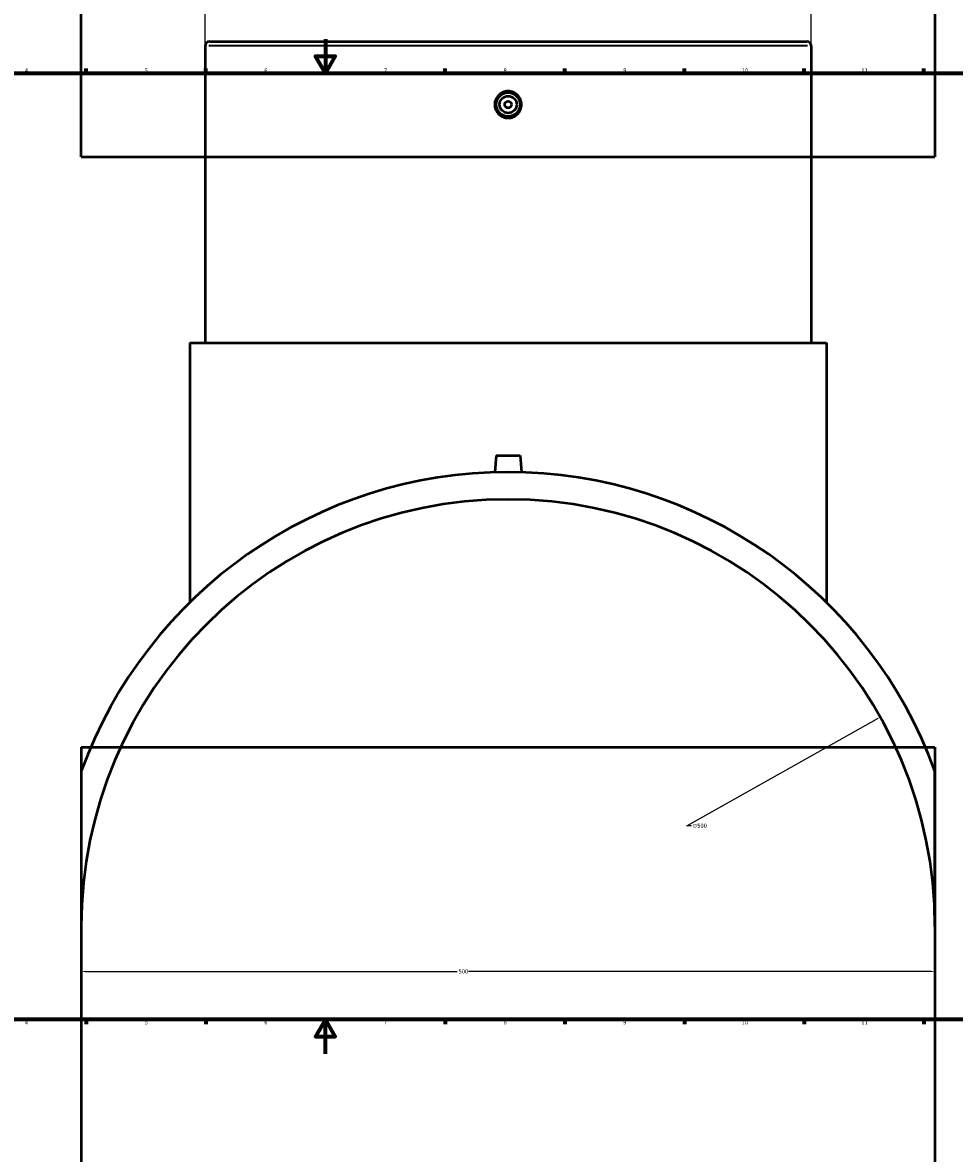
# Model space of a CAD drawing. Header units: millimetres. Extents: x -379 to 1585, y -430 to 1206.
# Tile 3 of 6: x 243 to 789, y -58 to 604. Entities that reach past the tile are written whole.
import ezdxf

# ---------------------------------------------------------------- set-up
doc = ezdxf.new("R2010")
doc.units = ezdxf.units.MM
for name, color, linetype, lineweight in [('Border (ANSI)', 7, 'Continuous', 70), ('Dimension (ANSI)', 7, 'Continuous', 25), ('Visible (ANSI)', 7, 'Continuous', 50), ('Visible Narrow (ANSI)', 7, 'Continuous', 35)]:
    doc.layers.add(name, color=color, linetype=linetype, lineweight=lineweight)
doc.styles.add('Note Text (ANSI)', font='tahoma.ttf')
doc.dimstyles.new('Default - mm (ANSI)', dxfattribs={"dimtxt": 2.4, "dimasz": 2.5, "dimexe": 3.175, "dimexo": 1.6002, "dimgap": 0.8, "dimtad": 0, "dimtoh": 1, "dimdec": 0, "dimrnd": 1e-08, "dimzin": 4, "dimdsep": 46, "dimtxsty": 'Note Text (ANSI)', "dimcen": 0.09, "dimdle": 10, "dimclrd": 256, "dimclre": 256, "dimclrt": 5, "dimadec": 1, "dimazin": 1, "dimtfac": 1.27, "dimtofl": 0, "dimtmove": 0, "dimatfit": 3, "dimfxl": 1, "dimtolj": 1, "dimtzin": 4, "dimlwd": -1, "dimlwe": -1, "dimarcsym": 0})

# ---------------------------------------------------------------- blocks, each defined once
blk = doc.blocks.new('Borders Default Border')
at = {"layer": 'Border (ANSI)'}
for p, q in [((280.33, 574), (280.33, 576.8)), ((350.42, 574), (350.42, 576.8)), ((490.58, 574), (490.58, 576.8)), ((560.67, 574), (560.67, 576.8)), ((630.75, 574), (630.75, 576.8)), ((700.83, 574), (700.83, 576.8)), ((770.92, 574), (770.92, 576.8)), ((280.33, 20), (280.33, 17.2)), ((350.42, 20), (350.42, 17.2)), ((490.58, 20), (490.58, 17.2)), ((560.67, 20), (560.67, 17.2)), ((630.75, 20), (630.75, 17.2)), ((700.83, 20), (700.83, 17.2)), ((770.92, 20), (770.92, 17.2))]:
    blk.add_line(p, q, dxfattribs=at)
at = {"layer": 'Border (ANSI)', "flags": 128}
for points in [[(420.5, 594), (420.5, 574), (414.73, 584), (426.27, 584), (420.5, 574)], [(20, 20), (20, 574), (821, 574), (821, 20), (20, 20)], [(420.5, 0), (420.5, 20), (414.73, 10), (426.27, 10), (420.5, 20)]]:
    blk.add_lwpolyline(points, dxfattribs=at)
at = {"layer": 'Border (ANSI)', "color": 5, "true_color": 0x0000ff, "char_height": 2.4, "attachment_point": 7, "style": 'Note Text (ANSI)'}
for s, insert in [('4', (244.45, 574.4)), ('5', (314.67, 574.35)), ('6', (384.69, 574.35)), ('7', (454.8, 574.4)), ('8', (524.84, 574.35)), ('9', (594.92, 574.35)), ('10', (664.35, 574.35)), ('11', (734.43, 574.4)), ('4', (244.45, 17.2)), ('5', (314.67, 17.15)), ('6', (384.69, 17.15)), ('7', (454.8, 17.2)), ('8', (524.84, 17.15)), ('9', (594.92, 17.15)), ('10', (664.35, 17.15)), ('11', (734.43, 17.2))]:
    blk.add_mtext(s, dxfattribs=dict(at, insert=insert))
blk = doc.blocks.new('*D7')
at = {"layer": 'Defpoints', "color": 0, "transparency": 16777216}
for p in [(277.53, 74.52), (777.53, 74.52), (777.53, 48.13)]:
    blk.add_point(p, dxfattribs=at)
at = {"layer": 'Dimension (ANSI)', "transparency": 16777216}
for p, q in [((277.53, 72.92), (277.53, 44.95)), ((777.53, 72.92), (777.53, 44.95)), ((280.03, 48.13), (497.7, 48.13)), ((775.03, 48.13), (504.37, 48.13))]:
    blk.add_line(p, q, dxfattribs=at)
for points in [[(280.03, 48.54), (280.03, 47.71), (277.53, 48.13)], [(775.03, 48.54), (775.03, 47.71), (777.53, 48.13)]]:
    blk.add_solid(points, dxfattribs=at)
at = {"layer": 'Dimension (ANSI)', "color": 5, "transparency": 16777216, "insert": (498.5, 49.37), "char_height": 2.4, "attachment_point": 1, "style": 'Note Text (ANSI)'}
blk.add_mtext('\\A1;500', dxfattribs=at)
blk = doc.blocks.new('*D8')
at = {"layer": 'Defpoints', "color": 0, "transparency": 16777216}
for p in [(705.03, 613.58), (350.03, 590.02), (705.03, 590.02)]:
    blk.add_point(p, dxfattribs=at)
at = {"layer": 'Dimension (ANSI)', "transparency": 16777216}
for p, q in [((350.03, 591.62), (350.03, 616.75)), ((705.03, 591.62), (705.03, 616.75)), ((352.53, 613.58), (436.69, 613.58)), ((702.53, 613.58), (443.37, 613.58))]:
    blk.add_line(p, q, dxfattribs=at)
for points in [[(352.53, 613.99), (352.53, 613.16), (350.03, 613.58)], [(702.53, 613.99), (702.53, 613.16), (705.03, 613.58)]]:
    blk.add_solid(points, dxfattribs=at)
at = {"layer": 'Dimension (ANSI)', "color": 5, "transparency": 16777216, "insert": (437.49, 614.83), "char_height": 2.4, "attachment_point": 1, "style": 'Note Text (ANSI)'}
blk.add_mtext('\\A1;355', dxfattribs=at)
blk = doc.blocks.new('*D9')
at = {"layer": 'Defpoints', "color": 0, "transparency": 16777216}
for p in [(745.44, 197.07), (309.63, -48.03)]:
    blk.add_point(p, dxfattribs=at)
at = {"layer": 'Dimension (ANSI)', "transparency": 16777216}
for p, q in [((632.14, 133.35), (743.26, 195.84)), ((634.91, 133.35), (632.14, 133.35))]:
    blk.add_line(p, q, dxfattribs=at)
blk.add_solid([(743.05, 196.2), (743.46, 195.48), (745.44, 197.07)], dxfattribs=at)
at = {"layer": 'Dimension (ANSI)', "color": 5, "transparency": 16777216, "insert": (635.71, 134.64), "char_height": 2.4, "attachment_point": 1, "style": 'Note Text (ANSI)'}
blk.add_mtext('\\A1;∅500', dxfattribs=at)

msp = doc.modelspace()

# ---------------------------------------------------------------- linework, layer by layer
at = {"layer": 'Visible (ANSI)'}
for p, q in [((277.53, 525.16), (277.53, 1135.16)), ((777.53, 1135.16), (777.53, 525.16)), ((350.03, 590.02), (350.03, 416.12)), ((352.53, 592.52), (702.53, 592.52)), ((705.03, 590.02), (705.03, 416.12)), ((277.53, 525.16), (777.53, 525.16)), ((341.16, 416.12), (713.91, 416.12)), ((341.16, 416.12), (341.16, 264.31)), ((713.91, 416.12), (713.91, 264.31)), ((520.53, 350.12), (519.68, 340.4)), ((520.53, 350.12), (534.53, 350.12)), ((534.53, 350.12), (535.38, 340.4)), ((277.53, 179.53), (777.53, 179.53)), ((277.53, 179.53), (277.53, -430.47)), ((777.53, 179.53), (777.53, -430.47)), ((277.53, 165.38), (277.53, 74.52)), ((777.53, 74.52), (777.53, 165.38))]:
    msp.add_line(p, q, dxfattribs=at)
for radius in [7, 5, 2]:
    msp.add_circle((527.53, 555.66), radius, dxfattribs=at)
for centre, radius, start, end in [((352.53, 590.02), 2.5, 90, 180), ((702.53, 590.02), 2.5, 0, 90), ((527.53, 74.52), 266, 19.97368, 160.02632), ((527.53, 74.52), 250, 0.00001, 179.99999)]:
    msp.add_arc(centre, radius, start, end, dxfattribs=at)
msp.add_open_spline([(535.38, 555.66), (535.38, 554.68), (535.18, 553.63), (534.38, 551.69), (533.78, 550.81), (532.38, 549.42), (531.5, 548.82), (529.57, 548.02), (528.52, 547.82), (526.55, 547.82), (525.5, 548.02), (523.56, 548.82), (522.68, 549.42), (521.29, 550.81), (520.68, 551.69), (519.88, 553.63), (519.68, 554.68), (519.68, 556.65), (519.88, 557.7), (520.68, 559.63), (521.29, 560.51), (522.68, 561.9), (523.56, 562.51), (525.5, 563.31), (526.55, 563.5), (528.52, 563.5), (529.57, 563.31), (531.5, 562.51), (532.38, 561.9), (533.78, 560.51), (534.38, 559.63), (535.18, 557.7), (535.38, 556.65), (535.38, 555.66)], degree=3, knots=[0, 0, 0, 0, 0.295671, 0.295671, 0.591342, 0.591342, 0.886726, 0.886726, 1.18211, 1.18211, 1.477495, 1.477495, 1.772879, 1.772879, 2.06855, 2.06855, 2.364221, 2.364221, 2.659792, 2.659792, 2.955363, 2.955363, 3.250847, 3.250847, 3.546331, 3.546331, 3.841816, 3.841816, 4.1373, 4.1373, 4.432871, 4.432871, 4.728442, 4.728442, 4.728442, 4.728442], dxfattribs=at)
at = {"layer": 'Visible Narrow (ANSI)'}
msp.add_line((702.85, 590.02), (352.22, 590.02), dxfattribs=at)

# ---------------------------------------------------------------- block references
msp.add_blockref('Borders Default Border', (0, 0))

# ---------------------------------------------------------------- dimensions: what is measured, and where the dimension line sits
at = {"layer": 'Dimension (ANSI)'}
for base, p1, p2, picture, middle in [((705.03, 613.58), (350.03, 590.02), (705.03, 590.02), '*D8', (440.03, 613.58)), ((777.53, 48.13), (277.53, 74.52), (777.53, 74.52), '*D7', (501.03, 48.13))]:
    dim = msp.add_linear_dim(base=base, p1=p1, p2=p2, angle=180, dimstyle='Default - mm (ANSI)', override={"dimgap": 0.8, "dimtoh": 0, "dimdec": 0, "dimtol": 0, "dimlim": 0, "dimtp": 0, "dimtm": 0, "dimtdec": 2, "dimatfit": 1}, dxfattribs=at)
    dim.commit()
    dim.dimension.update_dxf_attribs({"geometry": picture, "text_midpoint": middle, "dimtype": 160})
dim = msp.add_diameter_dim_2p(p1=(309.63, -48.03), p2=(745.44, 197.07), dimstyle='Default - mm (ANSI)', override={"dimgap": 0.8, "dimtih": 1, "dimdec": 0, "dimlfac": 1, "dimtol": 0, "dimlim": 0, "dimtp": 0, "dimtm": 0, "dimtdec": 2}, dxfattribs=at)
dim.commit()
dim.dimension.update_dxf_attribs({"geometry": '*D9', "text_midpoint": (639.58, 133.35), "dimtype": 163})

doc.saveas('drawing.dxf')
